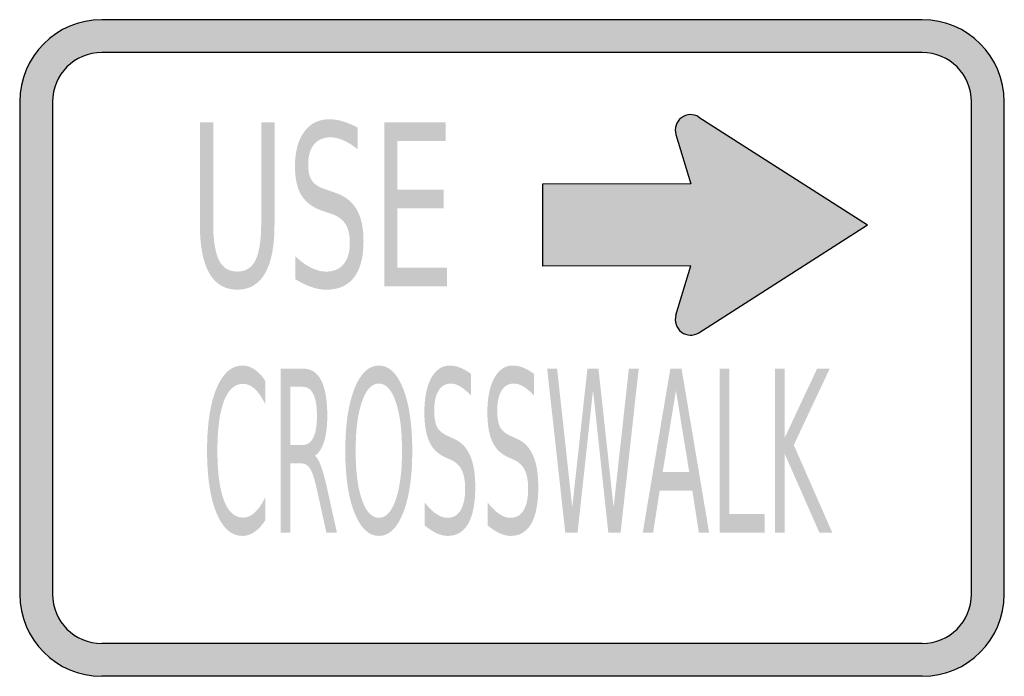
# Model space of a CAD drawing. Header units: inches. Extents: x -0.5 to 0.5, y -0.33 to 0.33.
import ezdxf

# ---------------------------------------------------------------- set-up
doc = ezdxf.new("R2010")
doc.units = ezdxf.units.IN
doc.header["$MEASUREMENT"] = 0

msp = doc.modelspace()

# ---------------------------------------------------------------- hatches: boundary and pattern name
h = msp.add_hatch(color=7)
h.paths.add_polyline_path([(0.4167, -0.3333), (-0.4167, -0.3333), (-0.4223, -0.3332), (-0.428, -0.3325), (-0.4335, -0.3317), (-0.4388, -0.3303), (-0.444, -0.3287), (-0.4492, -0.3268), (-0.454, -0.3245), (-0.4587, -0.322), (-0.4633, -0.3192), (-0.4677, -0.316), (-0.4717, -0.3125), (-0.4757, -0.309), (-0.4792, -0.305), (-0.4827, -0.3008), (-0.4858, -0.2967), (-0.4887, -0.292), (-0.4912, -0.2873), (-0.4935, -0.2825), (-0.4953, -0.2773), (-0.497, -0.2722), (-0.4983, -0.2668), (-0.4992, -0.2613), (-0.4998, -0.2557), (-0.5, -0.25), (-0.5, 0.25), (-0.4998, 0.2557), (-0.4992, 0.2613), (-0.4983, 0.2668), (-0.497, 0.2722), (-0.4953, 0.2773), (-0.4935, 0.2825), (-0.4912, 0.2873), (-0.4887, 0.292), (-0.4858, 0.2967), (-0.4827, 0.301), (-0.4792, 0.305), (-0.4757, 0.309), (-0.4717, 0.3125), (-0.4677, 0.316), (-0.4633, 0.3192), (-0.4587, 0.322), (-0.454, 0.3245), (-0.4492, 0.3268), (-0.444, 0.3287), (-0.4388, 0.3303), (-0.4335, 0.3317), (-0.428, 0.3325), (-0.4223, 0.3332), (-0.4167, 0.3333), (0.4167, 0.3333), (0.4223, 0.3332), (0.428, 0.3325), (0.4335, 0.3317), (0.4388, 0.3303), (0.444, 0.3287), (0.4492, 0.3268), (0.454, 0.3245), (0.4587, 0.322), (0.4633, 0.3192), (0.4675, 0.316), (0.4717, 0.3125), (0.4757, 0.309), (0.4792, 0.305), (0.4827, 0.301), (0.4858, 0.2967), (0.4887, 0.292), (0.4912, 0.2873), (0.4935, 0.2825), (0.4953, 0.2773), (0.497, 0.2722), (0.4983, 0.2668), (0.4992, 0.2613), (0.4998, 0.2557), (0.5, 0.25), (0.5, -0.25), (0.4998, -0.2557), (0.4992, -0.2613), (0.4983, -0.2668), (0.497, -0.2722), (0.4953, -0.2773), (0.4935, -0.2825), (0.4912, -0.2873), (0.4887, -0.292), (0.4858, -0.2967), (0.4827, -0.3008), (0.4792, -0.305), (0.4757, -0.309), (0.4717, -0.3125), (0.4675, -0.316), (0.4633, -0.3192), (0.4587, -0.322), (0.454, -0.3245), (0.4492, -0.3268), (0.444, -0.3287), (0.4388, -0.3303), (0.4335, -0.3317), (0.428, -0.3325), (0.4223, -0.3332), (0.4167, -0.3333)])
h.paths.add_polyline_path([(-0.4667, -0.25), (-0.4667, 0.25), (-0.4662, 0.2568), (-0.4648, 0.2633), (-0.4627, 0.2695), (-0.4598, 0.2752), (-0.4562, 0.2805), (-0.452, 0.2853), (-0.4472, 0.2897), (-0.4418, 0.2932), (-0.4362, 0.296), (-0.43, 0.2982), (-0.4235, 0.2995), (-0.4167, 0.3), (0.4167, 0.3), (0.4235, 0.2995), (0.43, 0.2982), (0.4362, 0.296), (0.4418, 0.2932), (0.4472, 0.2897), (0.452, 0.2853), (0.4562, 0.2805), (0.4598, 0.2752), (0.4627, 0.2695), (0.4648, 0.2633), (0.4662, 0.2568), (0.4667, 0.25), (0.4667, -0.25), (0.4662, -0.2568), (0.4648, -0.2633), (0.4627, -0.2695), (0.4598, -0.2752), (0.4562, -0.2805), (0.452, -0.2853), (0.4472, -0.2895), (0.4418, -0.2932), (0.4362, -0.296), (0.43, -0.2982), (0.4235, -0.2995), (0.4167, -0.3), (-0.4167, -0.3), (-0.4235, -0.2995), (-0.43, -0.2982), (-0.4362, -0.296), (-0.4418, -0.2932), (-0.4472, -0.2895), (-0.452, -0.2853), (-0.4562, -0.2805), (-0.4598, -0.2752), (-0.4627, -0.2695), (-0.4648, -0.2633), (-0.4662, -0.2568), (-0.4667, -0.25)], flags=0)
h = msp.add_hatch(color=7)
edge = h.paths.add_edge_path()
edge.add_line((-0.1567, 0.2237), (-0.1567, 0.2017))
edge.add_spline(control_points=[(-0.1567, 0.2017), (-0.1618, 0.2058), (-0.1666, 0.2088), (-0.1711, 0.2108), (-0.1756, 0.2128), (-0.18, 0.2139), (-0.1841, 0.2139), (-0.1915, 0.2139), (-0.1971, 0.2115), (-0.2011, 0.2067), (-0.205, 0.2019), (-0.207, 0.1952), (-0.207, 0.1864), (-0.207, 0.179), (-0.2057, 0.1735), (-0.203, 0.1697), (-0.2004, 0.1659), (-0.1954, 0.1629), (-0.188, 0.1606)], knot_values=[0, 0, 0, 0, 1, 1, 1, 2, 2, 2, 3, 3, 3, 4, 4, 4, 5, 5, 5, 6, 6, 6, 6], degree=3, periodic=0)
edge.add_line((-0.188, 0.1606), (-0.18, 0.1578))
edge.add_spline(control_points=[(-0.18, 0.1578), (-0.17, 0.1546), (-0.1626, 0.149), (-0.1579, 0.1409), (-0.1531, 0.1328), (-0.1508, 0.122), (-0.1508, 0.1085), (-0.1508, 0.0923), (-0.154, 0.0801), (-0.1604, 0.0717), (-0.1668, 0.0634), (-0.1762, 0.0592), (-0.1886, 0.0592), (-0.1934, 0.0592), (-0.1984, 0.0601), (-0.2036, 0.0619), (-0.2089, 0.0637), (-0.2144, 0.0664), (-0.22, 0.0698)], knot_values=[0, 0, 0, 0, 1, 1, 1, 2, 2, 2, 3, 3, 3, 4, 4, 4, 5, 5, 5, 6, 6, 6, 6], degree=3, periodic=0)
edge.add_line((-0.22, 0.0698), (-0.22, 0.0931))
edge.add_spline(control_points=[(-0.22, 0.0931), (-0.2146, 0.0879), (-0.2092, 0.0841), (-0.204, 0.0815), (-0.1988, 0.0789), (-0.1937, 0.0776), (-0.1886, 0.0776), (-0.181, 0.0776), (-0.1751, 0.0801), (-0.171, 0.0851), (-0.1668, 0.0902), (-0.1647, 0.0974), (-0.1647, 0.1068), (-0.1647, 0.115), (-0.1662, 0.1214), (-0.1692, 0.126), (-0.1722, 0.1306), (-0.1771, 0.1341), (-0.1839, 0.1364)], knot_values=[0, 0, 0, 0, 1, 1, 1, 2, 2, 2, 3, 3, 3, 4, 4, 4, 5, 5, 5, 6, 6, 6, 6], degree=3, periodic=0)
edge.add_line((-0.1839, 0.1364), (-0.192, 0.1391))
edge.add_spline(control_points=[(-0.192, 0.1391), (-0.202, 0.1424), (-0.2093, 0.1477), (-0.2137, 0.1548), (-0.2182, 0.1619), (-0.2204, 0.1719), (-0.2204, 0.1846), (-0.2204, 0.1993), (-0.2173, 0.211), (-0.2111, 0.2194), (-0.205, 0.2279), (-0.1965, 0.2322), (-0.1857, 0.2322), (-0.181, 0.2322), (-0.1763, 0.2315), (-0.1715, 0.23), (-0.1667, 0.2286), (-0.1617, 0.2265), (-0.1567, 0.2237)], knot_values=[0, 0, 0, 0, 1, 1, 1, 2, 2, 2, 3, 3, 3, 4, 4, 4, 5, 5, 5, 6, 6, 6, 6], degree=3, periodic=0)
for points in [[(0.1898, 0.2345), (0.3612, 0.125), (0.1898, 0.0155), (0.187, 0.014), (0.184, 0.0132), (0.1808, 0.013), (0.1777, 0.0135), (0.1747, 0.0145), (0.172, 0.0162), (0.1697, 0.0183), (0.1678, 0.021), (0.1665, 0.0238), (0.1658, 0.0268), (0.1658, 0.03), (0.1665, 0.0332), (0.1817, 0.0833), (0.031, 0.083), (0.031, 0.1663), (0.1817, 0.1667), (0.1665, 0.2168), (0.1658, 0.22), (0.1658, 0.2232), (0.1665, 0.2262), (0.1678, 0.229), (0.1697, 0.2317), (0.172, 0.2338), (0.1747, 0.2355), (0.1777, 0.2365), (0.1808, 0.237), (0.184, 0.2368), (0.187, 0.236), (0.1898, 0.2345)], [(-0.1298, 0.2291), (-0.0673, 0.2291), (-0.0673, 0.2102), (-0.1164, 0.2102), (-0.1164, 0.1608), (-0.0693, 0.1608), (-0.0693, 0.1419), (-0.1164, 0.1419), (-0.1164, 0.0815), (-0.066, 0.0815), (-0.066, 0.0625), (-0.1298, 0.0625), (-0.1298, 0.2291)], [(0.0357, -0.0209), (0.0458, -0.0209), (0.0612, -0.1617), (0.0766, -0.0209), (0.0878, -0.0209), (0.1032, -0.1617), (0.1187, -0.0209), (0.1287, -0.0209), (0.1103, -0.1875), (0.0978, -0.1875), (0.0823, -0.0428), (0.0666, -0.1875), (0.0541, -0.1875), (0.0357, -0.0209)], [(0.2108, -0.0209), (0.2208, -0.0209), (0.2208, -0.1685), (0.2566, -0.1685), (0.2566, -0.1875), (0.2108, -0.1875), (0.2108, -0.0209)], [(0.267, -0.0209), (0.2769, -0.0209), (0.2769, -0.0913), (0.3099, -0.0209), (0.3227, -0.0209), (0.2862, -0.0985), (0.3253, -0.1875), (0.3122, -0.1875), (0.2769, -0.1073), (0.2769, -0.1875), (0.267, -0.1875), (0.267, -0.0209)]]:
    msp.add_hatch(color=7).paths.add_polyline_path(points)
h = msp.add_hatch(color=7)
edge = h.paths.add_edge_path()
edge.add_line((-0.317, 0.2291), (-0.3035, 0.2291))
edge.add_line((-0.3035, 0.2291), (-0.3035, 0.1279))
edge.add_spline(control_points=[(-0.3035, 0.1279), (-0.3035, 0.11), (-0.3016, 0.0972), (-0.2977, 0.0893), (-0.2939, 0.0815), (-0.2876, 0.0776), (-0.279, 0.0776), (-0.2704, 0.0776), (-0.2642, 0.0815), (-0.2604, 0.0893), (-0.2566, 0.0972), (-0.2547, 0.11), (-0.2547, 0.1279)], knot_values=[0, 0, 0, 0, 1, 1, 1, 2, 2, 2, 3, 3, 3, 4, 4, 4, 4], degree=3, periodic=0)
edge.add_line((-0.2547, 0.1279), (-0.2547, 0.2291))
edge.add_line((-0.2547, 0.2291), (-0.2412, 0.2291))
edge.add_line((-0.2412, 0.2291), (-0.2412, 0.1251))
edge.add_spline(control_points=[(-0.2412, 0.1251), (-0.2412, 0.1034), (-0.2444, 0.087), (-0.2507, 0.0759), (-0.2571, 0.0648), (-0.2666, 0.0592), (-0.279, 0.0592), (-0.2916, 0.0592), (-0.301, 0.0648), (-0.3074, 0.0759), (-0.3138, 0.087), (-0.317, 0.1034), (-0.317, 0.1251)], knot_values=[0, 0, 0, 0, 1, 1, 1, 2, 2, 2, 3, 3, 3, 4, 4, 4, 4], degree=3, periodic=0)
edge.add_line((-0.317, 0.1251), (-0.317, 0.2291))
h = msp.add_hatch(color=7)
edge = h.paths.add_edge_path()
edge.add_line((-0.2504, -0.0337), (-0.2504, -0.0575))
edge.add_spline(control_points=[(-0.2504, -0.0575), (-0.2538, -0.0504), (-0.2574, -0.0451), (-0.2612, -0.0416), (-0.265, -0.0381), (-0.269, -0.0364), (-0.2732, -0.0364), (-0.2816, -0.0364), (-0.2881, -0.0422), (-0.2925, -0.0538), (-0.297, -0.0655), (-0.2992, -0.0823), (-0.2992, -0.1044), (-0.2992, -0.1263), (-0.297, -0.1431), (-0.2925, -0.1548), (-0.2881, -0.1664), (-0.2816, -0.1722), (-0.2732, -0.1722), (-0.269, -0.1722), (-0.265, -0.1705), (-0.2612, -0.167), (-0.2574, -0.1635), (-0.2538, -0.1582), (-0.2504, -0.1511)], knot_values=[0, 0, 0, 0, 1, 1, 1, 2, 2, 2, 3, 3, 3, 4, 4, 4, 5, 5, 5, 6, 6, 6, 7, 7, 7, 8, 8, 8, 8], degree=3, periodic=0)
edge.add_line((-0.2504, -0.1511), (-0.2504, -0.1747))
edge.add_spline(control_points=[(-0.2504, -0.1747), (-0.2539, -0.18), (-0.2576, -0.1841), (-0.2615, -0.1867), (-0.2654, -0.1894), (-0.2695, -0.1908), (-0.2738, -0.1908), (-0.285, -0.1908), (-0.2937, -0.183), (-0.3001, -0.1676), (-0.3065, -0.1521), (-0.3097, -0.1311), (-0.3097, -0.1044), (-0.3097, -0.0776), (-0.3065, -0.0564), (-0.3001, -0.041), (-0.2937, -0.0256), (-0.285, -0.0178), (-0.2738, -0.0178), (-0.2694, -0.0178), (-0.2653, -0.0192), (-0.2614, -0.0218), (-0.2575, -0.0244), (-0.2538, -0.0284), (-0.2504, -0.0337)], knot_values=[0, 0, 0, 0, 1, 1, 1, 2, 2, 2, 3, 3, 3, 4, 4, 4, 5, 5, 5, 6, 6, 6, 7, 7, 7, 8, 8, 8, 8], degree=3, periodic=0)
h = msp.add_hatch(color=7)
edge = h.paths.add_edge_path()
edge.add_spline(control_points=[(-0.1352, -0.0178), (-0.1249, -0.0178), (-0.1167, -0.0257), (-0.1105, -0.0413), (-0.1044, -0.057), (-0.1013, -0.078), (-0.1013, -0.1044), (-0.1013, -0.1306), (-0.1044, -0.1516), (-0.1105, -0.1673), (-0.1167, -0.1829), (-0.1249, -0.1908), (-0.1352, -0.1908), (-0.1456, -0.1908), (-0.1538, -0.1829), (-0.16, -0.1673), (-0.1662, -0.1517), (-0.1693, -0.1307), (-0.1693, -0.1044), (-0.1693, -0.078), (-0.1662, -0.057), (-0.16, -0.0413), (-0.1538, -0.0257), (-0.1456, -0.0178), (-0.1352, -0.0178)], knot_values=[0, 0, 0, 0, 1, 1, 1, 2, 2, 2, 3, 3, 3, 4, 4, 4, 5, 5, 5, 6, 6, 6, 7, 7, 7, 8, 8, 8, 8], degree=3, periodic=0)
edge = h.paths.add_edge_path(flags=0)
edge.add_spline(control_points=[(-0.1352, -0.0361), (-0.1425, -0.0361), (-0.1482, -0.0422), (-0.1524, -0.0545), (-0.1567, -0.0667), (-0.1588, -0.0833), (-0.1588, -0.1044), (-0.1588, -0.1253), (-0.1567, -0.1419), (-0.1524, -0.1541), (-0.1482, -0.1663), (-0.1425, -0.1724), (-0.1352, -0.1724), (-0.128, -0.1724), (-0.1223, -0.1663), (-0.1181, -0.1541), (-0.1138, -0.1419), (-0.1117, -0.1253), (-0.1117, -0.1044), (-0.1117, -0.0833), (-0.1138, -0.0667), (-0.1181, -0.0545), (-0.1223, -0.0422), (-0.128, -0.0361), (-0.1352, -0.0361)], knot_values=[0, 0, 0, 0, 1, 1, 1, 2, 2, 2, 3, 3, 3, 4, 4, 4, 5, 5, 5, 6, 6, 6, 7, 7, 7, 8, 8, 8, 8], degree=3, periodic=0)
h = msp.add_hatch(color=7)
edge = h.paths.add_edge_path()
edge.add_line((-0.0417, -0.0263), (-0.0417, -0.0483))
edge.add_spline(control_points=[(-0.0417, -0.0483), (-0.0455, -0.0442), (-0.049, -0.0412), (-0.0524, -0.0392), (-0.0557, -0.0371), (-0.059, -0.0361), (-0.0621, -0.0361), (-0.0675, -0.0361), (-0.0717, -0.0385), (-0.0746, -0.0433), (-0.0775, -0.0481), (-0.079, -0.0548), (-0.079, -0.0636), (-0.079, -0.071), (-0.078, -0.0765), (-0.0761, -0.0803), (-0.0741, -0.0841), (-0.0704, -0.0871), (-0.065, -0.0894)], knot_values=[0, 0, 0, 0, 1, 1, 1, 2, 2, 2, 3, 3, 3, 4, 4, 4, 5, 5, 5, 6, 6, 6, 6], degree=3, periodic=0)
edge.add_line((-0.065, -0.0894), (-0.059, -0.0922))
edge.add_spline(control_points=[(-0.059, -0.0922), (-0.0516, -0.0954), (-0.0461, -0.101), (-0.0426, -0.1091), (-0.039, -0.1172), (-0.0373, -0.128), (-0.0373, -0.1415), (-0.0373, -0.1577), (-0.0397, -0.1699), (-0.0444, -0.1783), (-0.0492, -0.1866), (-0.0562, -0.1908), (-0.0654, -0.1908), (-0.0689, -0.1908), (-0.0726, -0.1899), (-0.0765, -0.1881), (-0.0804, -0.1863), (-0.0845, -0.1836), (-0.0887, -0.1801)], knot_values=[0, 0, 0, 0, 1, 1, 1, 2, 2, 2, 3, 3, 3, 4, 4, 4, 5, 5, 5, 6, 6, 6, 6], degree=3, periodic=0)
edge.add_line((-0.0887, -0.1801), (-0.0887, -0.1569))
edge.add_spline(control_points=[(-0.0887, -0.1569), (-0.0846, -0.1621), (-0.0807, -0.1659), (-0.0768, -0.1685), (-0.073, -0.1711), (-0.0691, -0.1724), (-0.0654, -0.1724), (-0.0597, -0.1724), (-0.0554, -0.1699), (-0.0523, -0.1649), (-0.0492, -0.1598), (-0.0476, -0.1526), (-0.0476, -0.1432), (-0.0476, -0.135), (-0.0487, -0.1286), (-0.051, -0.124), (-0.0532, -0.1194), (-0.0568, -0.1159), (-0.0619, -0.1136)], knot_values=[0, 0, 0, 0, 1, 1, 1, 2, 2, 2, 3, 3, 3, 4, 4, 4, 5, 5, 5, 6, 6, 6, 6], degree=3, periodic=0)
edge.add_line((-0.0619, -0.1136), (-0.0679, -0.1109))
edge.add_spline(control_points=[(-0.0679, -0.1109), (-0.0753, -0.1076), (-0.0807, -0.1023), (-0.084, -0.0952), (-0.0873, -0.0881), (-0.089, -0.0781), (-0.089, -0.0654), (-0.089, -0.0507), (-0.0867, -0.039), (-0.0821, -0.0306), (-0.0775, -0.0221), (-0.0712, -0.0178), (-0.0632, -0.0178), (-0.0597, -0.0178), (-0.0562, -0.0185), (-0.0526, -0.02), (-0.0491, -0.0214), (-0.0454, -0.0235), (-0.0417, -0.0263)], knot_values=[0, 0, 0, 0, 1, 1, 1, 2, 2, 2, 3, 3, 3, 4, 4, 4, 5, 5, 5, 6, 6, 6, 6], degree=3, periodic=0)
h = msp.add_hatch(color=7)
edge = h.paths.add_edge_path()
edge.add_line((0.0223, -0.0263), (0.0223, -0.0483))
edge.add_spline(control_points=[(0.0223, -0.0483), (0.0185, -0.0442), (0.015, -0.0412), (0.0116, -0.0392), (0.0083, -0.0371), (0.005, -0.0361), (0.0019, -0.0361), (-0.0035, -0.0361), (-0.0077, -0.0385), (-0.0106, -0.0433), (-0.0135, -0.0481), (-0.015, -0.0548), (-0.015, -0.0636), (-0.015, -0.071), (-0.014, -0.0765), (-0.0121, -0.0803), (-0.0101, -0.0841), (-0.0064, -0.0871), (-0.001, -0.0894)], knot_values=[0, 0, 0, 0, 1, 1, 1, 2, 2, 2, 3, 3, 3, 4, 4, 4, 5, 5, 5, 6, 6, 6, 6], degree=3, periodic=0)
edge.add_line((-0.001, -0.0894), (0.005, -0.0922))
edge.add_spline(control_points=[(0.005, -0.0922), (0.0124, -0.0954), (0.0179, -0.101), (0.0214, -0.1091), (0.025, -0.1172), (0.0267, -0.128), (0.0267, -0.1415), (0.0267, -0.1577), (0.0243, -0.1699), (0.0196, -0.1783), (0.0148, -0.1866), (0.0078, -0.1908), (-0.0014, -0.1908), (-0.0049, -0.1908), (-0.0086, -0.1899), (-0.0125, -0.1881), (-0.0164, -0.1863), (-0.0205, -0.1836), (-0.0247, -0.1801)], knot_values=[0, 0, 0, 0, 1, 1, 1, 2, 2, 2, 3, 3, 3, 4, 4, 4, 5, 5, 5, 6, 6, 6, 6], degree=3, periodic=0)
edge.add_line((-0.0247, -0.1801), (-0.0247, -0.1569))
edge.add_spline(control_points=[(-0.0247, -0.1569), (-0.0206, -0.1621), (-0.0167, -0.1659), (-0.0128, -0.1685), (-0.009, -0.1711), (-0.0052, -0.1724), (-0.0014, -0.1724), (0.0043, -0.1724), (0.0086, -0.1699), (0.0117, -0.1649), (0.0148, -0.1598), (0.0164, -0.1526), (0.0164, -0.1432), (0.0164, -0.135), (0.0153, -0.1286), (0.013, -0.124), (0.0108, -0.1194), (0.0072, -0.1159), (0.0021, -0.1136)], knot_values=[0, 0, 0, 0, 1, 1, 1, 2, 2, 2, 3, 3, 3, 4, 4, 4, 5, 5, 5, 6, 6, 6, 6], degree=3, periodic=0)
edge.add_line((0.0021, -0.1136), (-0.0039, -0.1109))
edge.add_spline(control_points=[(-0.0039, -0.1109), (-0.0113, -0.1076), (-0.0167, -0.1023), (-0.02, -0.0952), (-0.0233, -0.0881), (-0.025, -0.0781), (-0.025, -0.0654), (-0.025, -0.0507), (-0.0227, -0.039), (-0.0181, -0.0306), (-0.0135, -0.0221), (-0.0072, -0.0178), (0.0008, -0.0178), (0.0043, -0.0178), (0.0078, -0.0185), (0.0114, -0.02), (0.0149, -0.0214), (0.0186, -0.0235), (0.0223, -0.0263)], knot_values=[0, 0, 0, 0, 1, 1, 1, 2, 2, 2, 3, 3, 3, 4, 4, 4, 5, 5, 5, 6, 6, 6, 6], degree=3, periodic=0)
h = msp.add_hatch(color=7)
edge = h.paths.add_edge_path()
edge.add_spline(control_points=[(-0.2002, -0.1094), (-0.1981, -0.111), (-0.196, -0.1145), (-0.194, -0.1199), (-0.192, -0.1252), (-0.19, -0.1326), (-0.1879, -0.142)], knot_values=[0, 0, 0, 0, 1, 1, 1, 2, 2, 2, 2], degree=3, periodic=0)
edge.add_line((-0.1879, -0.142), (-0.1778, -0.1875))
edge.add_line((-0.1778, -0.1875), (-0.1885, -0.1875))
edge.add_line((-0.1885, -0.1875), (-0.1979, -0.1448))
edge.add_spline(control_points=[(-0.1979, -0.1448), (-0.2003, -0.1336), (-0.2027, -0.1262), (-0.205, -0.1225), (-0.2072, -0.1189), (-0.2103, -0.1171), (-0.2143, -0.1171)], knot_values=[0, 0, 0, 0, 1, 1, 1, 2, 2, 2, 2], degree=3, periodic=0)
edge.add_line((-0.2143, -0.1171), (-0.2251, -0.1171))
edge.add_line((-0.2251, -0.1171), (-0.2251, -0.1875))
edge.add_line((-0.2251, -0.1875), (-0.2351, -0.1875))
edge.add_line((-0.2351, -0.1875), (-0.2351, -0.0209))
edge.add_line((-0.2351, -0.0209), (-0.2126, -0.0209))
edge.add_spline(control_points=[(-0.2126, -0.0209), (-0.2042, -0.0209), (-0.1979, -0.0248), (-0.1938, -0.0328), (-0.1897, -0.0408), (-0.1876, -0.0528), (-0.1876, -0.0689), (-0.1876, -0.0793), (-0.1887, -0.0881), (-0.1908, -0.095), (-0.193, -0.1019), (-0.1961, -0.1067), (-0.2002, -0.1094)], knot_values=[0, 0, 0, 0, 1, 1, 1, 2, 2, 2, 3, 3, 3, 4, 4, 4, 4], degree=3, periodic=0)
edge = h.paths.add_edge_path(flags=0)
edge.add_line((-0.2251, -0.0394), (-0.2251, -0.0985))
edge.add_line((-0.2251, -0.0985), (-0.2126, -0.0985))
edge.add_spline(control_points=[(-0.2126, -0.0985), (-0.2078, -0.0985), (-0.2042, -0.096), (-0.2018, -0.091), (-0.1993, -0.086), (-0.1981, -0.0786), (-0.1981, -0.0689), (-0.1981, -0.0591), (-0.1993, -0.0518), (-0.2018, -0.0468), (-0.2042, -0.0419), (-0.2078, -0.0394), (-0.2126, -0.0394)], knot_values=[0, 0, 0, 0, 1, 1, 1, 2, 2, 2, 3, 3, 3, 4, 4, 4, 4], degree=3, periodic=0)
edge.add_line((-0.2126, -0.0394), (-0.2251, -0.0394))
h = msp.add_hatch(color=7)
h.paths.add_polyline_path([(0.1608, -0.0209), (0.1722, -0.0209), (0.2002, -0.1875), (0.1898, -0.1875), (0.1831, -0.1448), (0.15, -0.1448), (0.1433, -0.1875), (0.1328, -0.1875), (0.1608, -0.0209)])
h.paths.add_polyline_path([(0.1665, -0.0431), (0.153, -0.126), (0.18, -0.126), (0.1665, -0.0431)], flags=0)

# ---------------------------------------------------------------- linework, layer by layer
at = {"color": 7}
for p, q in [((0.4167, 0.3333), (-0.4167, 0.3333)), ((0.4167, 0.3), (-0.4167, 0.3)), ((-0.5, 0.25), (-0.5, -0.25)), ((-0.4667, 0.25), (-0.4667, -0.25)), ((0.4667, -0.25), (0.4667, 0.25)), ((0.5, -0.25), (0.5, 0.25)), ((0.1898, 0.2345), (0.3611, 0.125)), ((0.1665, 0.2168), (0.1817, 0.1667)), ((0.1817, 0.1667), (0.031, 0.1663)), ((0.031, 0.1663), (0.031, 0.083)), ((0.1898, 0.0155), (0.3611, 0.125)), ((0.1817, 0.0833), (0.031, 0.083)), ((0.1665, 0.0332), (0.1817, 0.0833)), ((0.4167, -0.3), (-0.4167, -0.3)), ((0.4167, -0.3333), (-0.4167, -0.3333))]:
    msp.add_line(p, q, dxfattribs=at)
for points in [[(-0.4167, 0.3333), (-0.4627, 0.3333), (-0.5, 0.296), (-0.5, 0.25)], [(0.5, 0.25), (0.5, 0.296), (0.4627, 0.3333), (0.4167, 0.3333)], [(-0.4167, 0.3), (-0.4443, 0.3), (-0.4667, 0.2776), (-0.4667, 0.25)], [(0.4667, 0.25), (0.4667, 0.2776), (0.4443, 0.3), (0.4167, 0.3)], [(-0.5, -0.25), (-0.5, -0.296), (-0.4627, -0.3333), (-0.4167, -0.3333)], [(-0.4667, -0.25), (-0.4667, -0.2776), (-0.4443, -0.3), (-0.4167, -0.3)], [(0.4167, -0.3333), (0.4627, -0.3333), (0.5, -0.296), (0.5, -0.25)], [(0.4167, -0.3), (0.4443, -0.3), (0.4667, -0.2776), (0.4667, -0.25)]]:
    msp.add_open_spline(points, degree=3, dxfattribs=at)
for points in [[(0.1898, 0.2345), (0.1843, 0.238), (0.1772, 0.2378), (0.172, 0.2338), (0.1668, 0.2298), (0.1646, 0.2231), (0.1665, 0.2168)], [(0.1665, 0.0332), (0.1646, 0.0269), (0.1668, 0.0202), (0.172, 0.0162), (0.1772, 0.0122), (0.1843, 0.012), (0.1898, 0.0155)]]:
    msp.add_open_spline(points, degree=3, knots=[0, 0, 0, 0, 1, 1, 1, 2, 2, 2, 2], dxfattribs=at)

doc.saveas('drawing.dxf')
